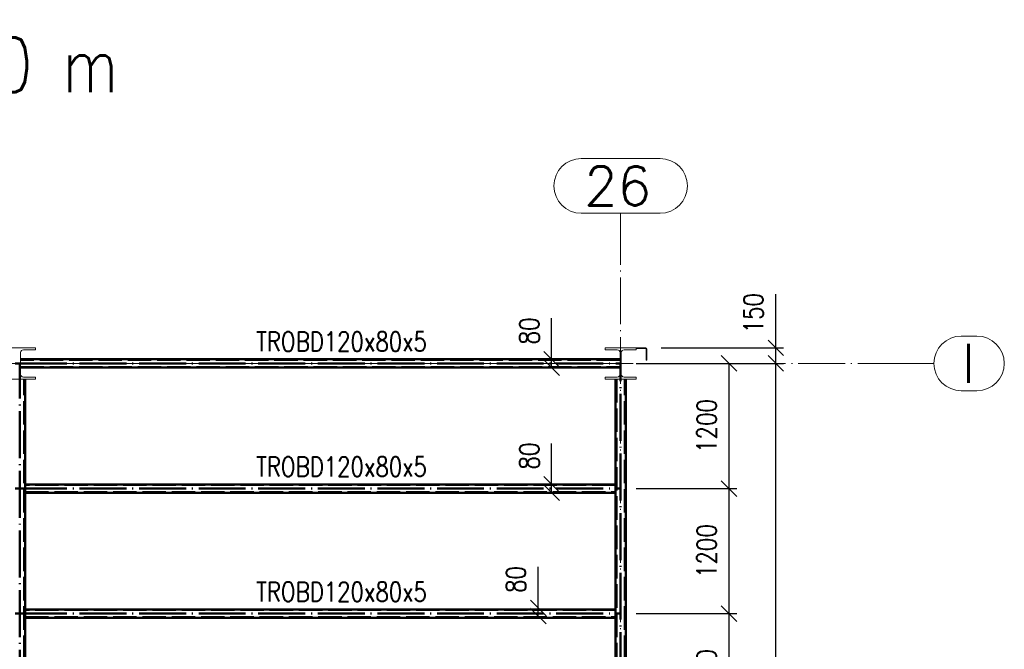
# Paper-space layout 'Layout1' of a CAD drawing. Extents: x -2 to 1380, y -36 to 422.
# Tile 30 of 65: x 818 to 944, y 117 to 198. Entities that reach past the tile are written whole.
import ezdxf

# ---------------------------------------------------------------- set-up
doc = ezdxf.new("R2010")
doc.units = 0
for name, pattern in [('ACAD_ISO02W100', [15, 12, -3]), ('ACAD_ISO04W100', [30.5, 24, -3, 0.5, -3]), ('HP_01_CER_B', [8, 5, -1, 1, -1])]:
    doc.linetypes.add(name, pattern=pattern)
doc.layers.get('0').update_dxf_attribs({"linetype": 'CONTINUOUS'})
doc.layers.get('DEFPOINTS').update_dxf_attribs({"color": 132, "linetype": 'CONTINUOUS'})
for name, color, linetype, lineweight in [('SS_1.ET-HALA_TaO-KCE_OPLASTENI', 9, 'CONTINUOUS', 13), ('SS_1.ET-HALA_TaO-PRISTAVBA-SLOUP', 9, 'CONTINUOUS', 13), ('SS_1.ET-HALA_TaO-RASTR', 7, 'HP_01_CER_B', 13), ('SS_2.ET-HALA_TaO-PRISTAVBA-VNITRNI_KCE', 190, 'CONTINUOUS', 50), ('SS_KOTY', 3, 'CONTINUOUS', 25), ('SS_NADPIS_7', 6, 'CONTINUOUS', 70), ('SS_POPIS_PROFILU', 13, 'CONTINUOUS', 25)]:
    doc.layers.add(name, color=color, linetype=linetype, lineweight=lineweight)
doc.styles.add('ROMANS', font='romans.shx', dxfattribs={"width": 0.8})
doc.styles.add('romans.shx', font='romans.shx', dxfattribs={"height": 5})
doc.dimstyles.new('A-1_(2.5)_75AS', dxfattribs={"dimtxt": 2.5, "dimasz": 2, "dimexe": 1, "dimexo": 2, "dimgap": 0, "dimtad": 0, "dimdec": 1, "dimlfac": 75, "dimrnd": 1, "dimtxsty": 'ROMANS', "dimblk1": 'OBLIQUE', "dimblk2": 'OBLIQUE', "dimsah": 1, "dimcen": 2, "dimclrd": 256, "dimclre": 256, "dimclrt": 256, "dimadec": 1, "dimazin": 2, "dimtfac": 0.714286, "dimtdec": 1, "dimtmove": 0, "dimatfit": 3, "dimldrblk": 'OPEN', "dimfxl": 1, "dimtvp": 1.142857, "dimtfill": 1, "dimtolj": 1, "dimlwd": -1, "dimlwe": -1, "dimarcsym": 0})

# ---------------------------------------------------------------- blocks, each defined once
blk = doc.blocks.new('_Oblique')
at = {"color": 0, "linetype": 'ByBlock', "lineweight": -2}
blk.add_line((-0.5, -0.5), (0.5, 0.5), dxfattribs=at)
blk = doc.blocks.new('*D128')
at = {"layer": 'DEFPOINTS', "color": 0, "transparency": 16777216}
for p in [(897.98, 155.71, -8719.59), (914.64, 155.71), (894.78, 153.71, -8722.13)]:
    blk.add_point(p, dxfattribs=at)
at = {"layer": 'SS_KOTY', "transparency": 16777216}
for p, q in [((914.64, 155.71), (914.64, 162.57)), ((899.98, 155.71), (915.64, 155.71)), ((914.64, 153.71), (914.64, 155.71)), ((896.78, 153.71), (915.64, 153.71))]:
    blk.add_line(p, q, dxfattribs=at)
at = {"layer": 'SS_KOTY', "transparency": 16777216, "xscale": 2, "yscale": 2, "zscale": 2}
for p, rotation in [((914.64, 155.71), 90), ((914.64, 153.71), 270)]:
    blk.add_blockref('_Oblique', p, dxfattribs=dict(at, rotation=rotation))
at = {"layer": 'SS_KOTY', "transparency": 16777216, "insert": (911.78, 160.14), "char_height": 2.5, "attachment_point": 5, "rotation": 90, "style": 'ROMANS', "bg_fill": 3, "box_fill_scale": 1.1, "bg_fill_color": 256, "bg_fill_true_color": 13158600, "bg_fill_transparency": 0}
blk.add_mtext('\\A1;150', dxfattribs=at)
blk = doc.blocks.new('_OPEN')
at = {"color": 0, "linetype": 'ByBlock'}
for p, q in [((-1, 0.167), (0, 0)), ((0, 0), (-1, -0.167)), ((0, 0), (-1, 0))]:
    blk.add_line(p, q, dxfattribs=at)
blk = doc.blocks.new('*D129')
at = {"layer": 'DEFPOINTS', "color": 0, "transparency": 16777216}
for p in [(894.78, 153.71, -8722.13), (894.78, 137.71, -8722.13), (908.64, 137.71)]:
    blk.add_point(p, dxfattribs=at)
at = {"layer": 'SS_KOTY', "transparency": 16777216}
for p, q in [((896.78, 153.71), (909.64, 153.71)), ((908.64, 153.71), (908.64, 137.71)), ((896.78, 137.71), (909.64, 137.71))]:
    blk.add_line(p, q, dxfattribs=at)
at = {"layer": 'SS_KOTY', "transparency": 16777216, "xscale": 2, "yscale": 2, "zscale": 2}
for p, rotation in [((908.64, 153.71), 90), ((908.64, 137.71), 270)]:
    blk.add_blockref('_Oblique', p, dxfattribs=dict(at, rotation=rotation))
at = {"layer": 'SS_KOTY', "transparency": 16777216, "insert": (905.78, 145.71), "char_height": 2.5, "attachment_point": 5, "rotation": 90, "style": 'ROMANS', "bg_fill": 3, "box_fill_scale": 1.1, "bg_fill_color": 256, "bg_fill_true_color": 13158600, "bg_fill_transparency": 0}
blk.add_mtext('\\A1;1200', dxfattribs=at)
blk = doc.blocks.new('*D130')
at = {"layer": 'DEFPOINTS', "color": 0, "transparency": 16777216}
for p in [(894.78, 137.71, -8722.13), (894.78, 121.71, -8722.13), (908.64, 121.71)]:
    blk.add_point(p, dxfattribs=at)
at = {"layer": 'SS_KOTY', "transparency": 16777216}
for p, q in [((896.78, 137.71), (909.64, 137.71)), ((908.64, 137.71), (908.64, 121.71)), ((896.78, 121.71), (909.64, 121.71))]:
    blk.add_line(p, q, dxfattribs=at)
at = {"layer": 'SS_KOTY', "transparency": 16777216, "xscale": 2, "yscale": 2, "zscale": 2}
for p, rotation in [((908.64, 137.71), 90), ((908.64, 121.71), 270)]:
    blk.add_blockref('_Oblique', p, dxfattribs=dict(at, rotation=rotation))
at = {"layer": 'SS_KOTY', "transparency": 16777216, "insert": (905.78, 129.71), "char_height": 2.5, "attachment_point": 5, "rotation": 90, "style": 'ROMANS', "bg_fill": 3, "box_fill_scale": 1.1, "bg_fill_color": 256, "bg_fill_true_color": 13158600, "bg_fill_transparency": 0}
blk.add_mtext('\\A1;1200', dxfattribs=at)
blk = doc.blocks.new('*D131')
at = {"layer": 'DEFPOINTS', "color": 0, "transparency": 16777216}
for p in [(894.78, 121.71, -8722.13), (894.78, 105.71, -8722.13), (908.64, 105.71)]:
    blk.add_point(p, dxfattribs=at)
at = {"layer": 'SS_KOTY', "transparency": 16777216}
for p, q in [((896.78, 121.71), (909.64, 121.71)), ((908.64, 121.71), (908.64, 105.71)), ((896.78, 105.71), (909.64, 105.71))]:
    blk.add_line(p, q, dxfattribs=at)
at = {"layer": 'SS_KOTY', "transparency": 16777216, "xscale": 2, "yscale": 2, "zscale": 2}
for p, rotation in [((908.64, 121.71), 90), ((908.64, 105.71), 270)]:
    blk.add_blockref('_Oblique', p, dxfattribs=dict(at, rotation=rotation))
at = {"layer": 'SS_KOTY', "transparency": 16777216, "insert": (905.78, 113.71), "char_height": 2.5, "attachment_point": 5, "rotation": 90, "style": 'ROMANS', "bg_fill": 3, "box_fill_scale": 1.1, "bg_fill_color": 256, "bg_fill_true_color": 13158600, "bg_fill_transparency": 0}
blk.add_mtext('\\A1;1200', dxfattribs=at)
blk = doc.blocks.new('*D138')
at = {"layer": 'DEFPOINTS', "color": 0, "transparency": 16777216}
for p in [(894.78, 153.71, -8722.13), (914.64, 153.71), (894.78, 52.31, -8719.59)]:
    blk.add_point(p, dxfattribs=at)
at = {"layer": 'SS_KOTY', "transparency": 16777216}
for p, q in [((896.78, 153.71), (915.64, 153.71)), ((914.64, 52.31), (914.64, 153.71)), ((896.78, 52.31), (915.64, 52.31))]:
    blk.add_line(p, q, dxfattribs=at)
at = {"layer": 'SS_KOTY', "transparency": 16777216, "xscale": 2, "yscale": 2, "zscale": 2}
for p, rotation in [((914.64, 153.71), 90), ((914.64, 52.31), 270)]:
    blk.add_blockref('_Oblique', p, dxfattribs=dict(at, rotation=rotation))
at = {"layer": 'SS_KOTY', "transparency": 16777216, "insert": (911.78, 103.01), "char_height": 2.5, "attachment_point": 5, "rotation": 90, "style": 'ROMANS', "bg_fill": 3, "box_fill_scale": 1.1, "bg_fill_color": 256, "bg_fill_true_color": 13158600, "bg_fill_transparency": 0}
blk.add_mtext('\\A1;7605', dxfattribs=at)
blk = doc.blocks.new('*D139')
at = {"layer": 'DEFPOINTS', "color": 0, "transparency": 16777216}
for p in [(885.95, 154.25), (894.71, 154.25, -8721.33), (894.71, 153.18, -8721.33)]:
    blk.add_point(p, dxfattribs=at)
at = {"layer": 'SS_KOTY', "transparency": 16777216}
for p, q in [((885.95, 154.25), (885.95, 159.49)), ((884.95, 154.25), (884.95, 154.25)), ((885.95, 153.18), (885.95, 154.25)), ((884.95, 153.18), (884.95, 153.18))]:
    blk.add_line(p, q, dxfattribs=at)
at = {"layer": 'SS_KOTY', "transparency": 16777216, "xscale": 2, "yscale": 2, "zscale": 2}
for p, rotation in [((885.95, 154.25), 90), ((885.95, 153.18), 270)]:
    blk.add_blockref('_Oblique', p, dxfattribs=dict(at, rotation=rotation))
at = {"layer": 'SS_KOTY', "transparency": 16777216, "insert": (883.09, 157.87), "char_height": 2.5, "attachment_point": 5, "rotation": 90, "style": 'ROMANS', "bg_fill": 3, "box_fill_scale": 1.1, "bg_fill_color": 256, "bg_fill_true_color": 13158600, "bg_fill_transparency": 0}
blk.add_mtext('\\A1;80', dxfattribs=at)
blk = doc.blocks.new('*D144')
at = {"layer": 'DEFPOINTS', "color": 0, "transparency": 16777216}
for p in [(884.23, 122.44), (892.96, 122.44, -8721.33), (892.96, 121.38, -8721.33)]:
    blk.add_point(p, dxfattribs=at)
at = {"layer": 'SS_KOTY', "transparency": 16777216}
for p, q in [((884.23, 122.44), (884.23, 127.68)), ((883.23, 122.44), (883.23, 122.44)), ((884.23, 121.38), (884.23, 122.44)), ((883.23, 121.38), (883.23, 121.38))]:
    blk.add_line(p, q, dxfattribs=at)
at = {"layer": 'SS_KOTY', "transparency": 16777216, "xscale": 2, "yscale": 2, "zscale": 2}
for p, rotation in [((884.23, 122.44), 90), ((884.23, 121.38), 270)]:
    blk.add_blockref('_Oblique', p, dxfattribs=dict(at, rotation=rotation))
at = {"layer": 'SS_KOTY', "transparency": 16777216, "insert": (881.37, 126.06), "char_height": 2.5, "attachment_point": 5, "rotation": 90, "style": 'ROMANS', "bg_fill": 3, "box_fill_scale": 1.1, "bg_fill_color": 256, "bg_fill_true_color": 13158600, "bg_fill_transparency": 0}
blk.add_mtext('\\A1;80', dxfattribs=at)
blk = doc.blocks.new('*D145')
at = {"layer": 'DEFPOINTS', "color": 0, "transparency": 16777216}
for p in [(885.95, 138.25), (894.69, 138.25, -8721.33), (894.69, 137.18, -8721.33)]:
    blk.add_point(p, dxfattribs=at)
at = {"layer": 'SS_KOTY', "transparency": 16777216}
for p, q in [((885.95, 138.25), (885.95, 143.49)), ((884.95, 138.25), (884.95, 138.25)), ((885.95, 137.18), (885.95, 138.25)), ((884.95, 137.18), (884.95, 137.18))]:
    blk.add_line(p, q, dxfattribs=at)
at = {"layer": 'SS_KOTY', "transparency": 16777216, "xscale": 2, "yscale": 2, "zscale": 2}
for p, rotation in [((885.95, 138.25), 90), ((885.95, 137.18), 270)]:
    blk.add_blockref('_Oblique', p, dxfattribs=dict(at, rotation=rotation))
at = {"layer": 'SS_KOTY', "transparency": 16777216, "insert": (883.09, 141.87), "char_height": 2.5, "attachment_point": 5, "rotation": 90, "style": 'ROMANS', "bg_fill": 3, "box_fill_scale": 1.1, "bg_fill_color": 256, "bg_fill_true_color": 13158600, "bg_fill_transparency": 0}
blk.add_mtext('\\A1;80', dxfattribs=at)

psp = doc.layouts.get("Layout1")

# ---------------------------------------------------------------- linework, layer by layer
at = {"layer": 'SS_1.ET-HALA_TaO-PRISTAVBA-SLOUP', "color": 5, "linetype": 'Continuous', "ltscale": 0.25}
for p, q in [((819.9152, 155.7139), (815.9152, 155.7139)), ((817.9885, 152.3273), (817.9885, 155.1006)), ((818.3486, 155.4606), (819.9152, 155.4606)), ((819.9152, 155.4606), (819.9152, 155.7139)), ((815.9152, 151.7139), (819.9152, 151.7139)), ((819.9152, 151.9673), (818.3486, 151.9673)), ((819.9152, 151.7139), (819.9152, 151.9673))]:
    psp.add_line(p, q, dxfattribs=at)
at = {"layer": 'SS_1.ET-HALA_TaO-PRISTAVBA-SLOUP', "color": 5, "linetype": 'Continuous', "ltscale": 0.25, "extrusion": (-6.737e-14, 2.79056e-14, -1)}
psp.add_arc((-818.3485, 155.1006), 0.36, 0, 90, dxfattribs=at)
at = {"layer": 'SS_1.ET-HALA_TaO-PRISTAVBA-SLOUP', "color": 5, "linetype": 'Continuous', "ltscale": 0.25, "extrusion": (0, 0, -1)}
psp.add_arc((-818.3485, 152.3273), 0.36, 270, 0, dxfattribs=at)
at = {"layer": 'SS_1.ET-HALA_TaO-RASTR', "linetype": 'Continuous', "ltscale": 0.25}
for p, q in [((899.8295, 179.9228), (889.7343, 179.9228)), ((889.7343, 172.9228), (899.8295, 172.9228)), ((940.3754, 157.2139), (938.3754, 157.2139)), ((938.3754, 150.2139), (940.3754, 150.2139))]:
    psp.add_line(p, q, dxfattribs=at)
at = {"layer": 'SS_1.ET-HALA_TaO-RASTR', "linetype": 'ACAD_ISO04W100', "ltscale": 0.25}
for p, q in [((894.7819, 167.9228), (894.7819, 172.9228)), ((894.7819, 167.9238), (894.7819, 167.9228)), ((929.8754, 153.7139), (934.8754, 153.7139))]:
    psp.add_line(p, q, dxfattribs=at)
at = {"layer": 'SS_1.ET-HALA_TaO-RASTR', "linetype": 'Continuous', "ltscale": 0.25}
for centre, start, end in [((889.7343, 176.4228), 90, 270), ((899.8295, 176.4228), 270, 90), ((938.3754, 153.7139), 90, 270), ((940.3754, 153.7139), 270, 90)]:
    psp.add_arc(centre, 3.5, start, end, dxfattribs=at)
at = {"layer": 'SS_2.ET-HALA_TaO-PRISTAVBA-VNITRNI_KCE', "color": 7, "linetype": 'ACAD_ISO04W100', "ltscale": 0.25}
for p, q in [((741.0486, 153.7139), (817.9152, 153.7139)), ((817.9152, 57.7139), (817.9152, 153.7139)), ((741.0486, 137.7139), (817.9152, 137.7139)), ((741.0486, 121.7139), (817.9152, 121.7139))]:
    psp.add_line(p, q, dxfattribs=at)
at = {"layer": 'SS_2.ET-HALA_TaO-PRISTAVBA-VNITRNI_KCE', "color": 3, "linetype": 'ACAD_ISO02W100', "ltscale": 0.25}
psp.add_line((818.4486, 59.6473), (818.4486, 151.7139), dxfattribs=at)
at = {"layer": 'SS_2.ET-HALA_TaO-PRISTAVBA-VNITRNI_KCE', "color": 1, "linetype": 'Continuous', "ltscale": 0.25}
for p, q in [((818.5819, 59.6473), (818.5819, 151.7139)), ((894.1152, 122.2473), (894.1152, 121.1806)), ((894.1152, 121.1806), (894.1152, 106.2473))]:
    psp.add_line(p, q, dxfattribs=at)

# ---------------------------------------------------------------- texts
at = {"layer": 'SS_1.ET-HALA_TaO-RASTR', "color": 7, "style": 'romans.shx'}
for s, p in [('26', (890.1002, 173.9228)), ('I', (938.4326, 151.2139))]:
    psp.add_text(s, height=5, dxfattribs=at).set_placement(p)
at = {"layer": 'SS_NADPIS_7', "color": 6, "style": 'romans.shx', "width": 0.8}
psp.add_text('ÚROVEŇ +8.900 m', height=7, dxfattribs=at).set_placement((758.0644, 188.4315))
at = {"layer": 'SS_POPIS_PROFILU', "color": 13, "style": 'romans.shx', "width": 0.8}
for p in [(848.1362, 155.2683), (848.1343, 139.2473), (848.1343, 123.2473)]:
    psp.add_text('TROBD120x80x5', height=2.5, dxfattribs=at).set_placement(p)

# ---------------------------------------------------------------- dimensions: what is measured, and where the dimension line sits
at = {"layer": 'SS_KOTY'}
dim = psp.add_linear_dim(base=(914.6379, 155.7139), p1=(894.7819, 153.7139, -8722.1273), p2=(897.9819, 155.7139, -8719.594), angle=90, dimstyle='A-1_(2.5)_75AS', dxfattribs=at)
dim.commit()
dim.dimension.update_dxf_attribs({"geometry": '*D128', "text_midpoint": (911.7807, 160.1425)})
dim = psp.add_linear_dim(base=(884.2252, 122.4431, 8722.1273), p1=(892.9606, 121.3764, 0.8), p2=(892.9606, 122.4431, 0.8), angle=90, dimstyle='A-1_(2.5)_75AS', override={"dimfxlon": 1}, dxfattribs=at)
dim.commit()
dim.dimension.update_dxf_attribs({"geometry": '*D144', "text_midpoint": (881.3681, 126.0622, 8722.1273)})

# ---------------------------------------------------------------- next in the draw order: linework, layer by layer
at = {"layer": 'SS_1.ET-HALA_TaO-KCE_OPLASTENI', "color": 5, "linetype": 'Continuous', "ltscale": 0.25}
for p, q in [((897.9819, 155.7139), (896.7819, 155.7139)), ((896.7819, 155.6339), (896.7819, 155.7139)), ((896.7819, 155.6339), (897.9819, 155.6339))]:
    psp.add_line(p, q, dxfattribs=at)
psp.add_arc((897.9819, 155.5806), 0.1333, 0, 90, dxfattribs=at)
at = {"layer": 'SS_1.ET-HALA_TaO-KCE_OPLASTENI', "color": 5, "linetype": 'Continuous', "ltscale": 0.25, "extrusion": (0, 0, -1)}
psp.add_arc((-897.9819, 155.5806), 0.0533, 90, 180, dxfattribs=at)
at = {"layer": 'SS_1.ET-HALA_TaO-PRISTAVBA-SLOUP', "color": 5, "linetype": 'Continuous', "ltscale": 0.25}
psp.add_line((896.7819, 155.4606), (896.7819, 155.6339), dxfattribs=at)
at = {"layer": 'SS_2.ET-HALA_TaO-PRISTAVBA-VNITRNI_KCE', "color": 1, "linetype": 'Continuous', "ltscale": 0.25}
for p, q in [((894.1152, 122.2473), (818.5819, 122.2473)), ((818.5819, 121.1806), (894.1152, 121.1806))]:
    psp.add_line(p, q, dxfattribs=at)
at = {"layer": 'SS_2.ET-HALA_TaO-PRISTAVBA-VNITRNI_KCE', "color": 3, "linetype": 'ACAD_ISO02W100', "ltscale": 0.25}
for p, q in [((894.1152, 122.1806), (818.5819, 122.1806)), ((818.5819, 121.2473), (894.1152, 121.2473))]:
    psp.add_line(p, q, dxfattribs=at)

# ---------------------------------------------------------------- next in the draw order: dimensions: what is measured, and where the dimension line sits
at = {"layer": 'SS_KOTY'}
dim = psp.add_linear_dim(base=(908.6379, 137.7139), p1=(894.7819, 153.7139, -8722.1273), p2=(894.7819, 137.7139, -8722.1273), angle=90, dimstyle='A-1_(2.5)_75AS', override={"dimtmove": 1}, dxfattribs=at)
dim.commit()
dim.dimension.update_dxf_attribs({"geometry": '*D129', "text_midpoint": (905.7807, 145.7139)})

# ---------------------------------------------------------------- next in the draw order: dimensions: what is measured, and where the dimension line sits
dim = psp.add_linear_dim(base=(908.6379, 121.7139), p1=(894.7819, 137.7139, -8722.1273), p2=(894.7819, 121.7139, -8722.1273), angle=90, dimstyle='A-1_(2.5)_75AS', override={"dimtmove": 1}, dxfattribs=at)
dim.commit()
dim.dimension.update_dxf_attribs({"geometry": '*D130', "text_midpoint": (905.7807, 129.7139)})

# ---------------------------------------------------------------- next in the draw order: dimensions: what is measured, and where the dimension line sits
dim = psp.add_linear_dim(base=(908.6379, 105.7139), p1=(894.7819, 121.7139, -8722.1273), p2=(894.7819, 105.7139, -8722.1273), angle=90, dimstyle='A-1_(2.5)_75AS', override={"dimtmove": 1}, dxfattribs=at)
dim.commit()
dim.dimension.update_dxf_attribs({"geometry": '*D131', "text_midpoint": (905.7807, 113.7139)})

# ---------------------------------------------------------------- next in the draw order: dimensions: what is measured, and where the dimension line sits
dim = psp.add_linear_dim(base=(914.6379, 153.7139), p1=(894.7819, 52.3139, -8719.594), p2=(894.7819, 153.7139, -8722.1273), angle=90, dimstyle='A-1_(2.5)_75AS', dxfattribs=at)
dim.commit()
dim.dimension.update_dxf_attribs({"geometry": '*D138', "text_midpoint": (911.7807, 103.0139)})

# ---------------------------------------------------------------- next in the draw order: linework, layer by layer
at = {"layer": 'SS_1.ET-HALA_TaO-KCE_OPLASTENI', "color": 5, "linetype": 'Continuous', "ltscale": 0.25}
for p, q in [((898.0352, 154.1139), (898.0352, 155.5806)), ((898.1152, 154.1139), (898.1152, 155.5806)), ((898.0352, 154.1139), (898.1152, 154.1139))]:
    psp.add_line(p, q, dxfattribs=at)
at = {"layer": 'SS_1.ET-HALA_TaO-PRISTAVBA-SLOUP', "color": 5, "linetype": 'Continuous', "ltscale": 0.25}
psp.add_line((896.7819, 151.7139), (896.7819, 151.9673), dxfattribs=at)
at = {"layer": 'SS_1.ET-HALA_TaO-RASTR', "linetype": 'ACAD_ISO04W100', "ltscale": 0.25}
psp.add_line((909.8764, 153.7139), (929.8754, 153.7139), dxfattribs=at)
at = {"layer": 'SS_2.ET-HALA_TaO-PRISTAVBA-VNITRNI_KCE', "color": 1, "linetype": 'Continuous', "ltscale": 0.25}
psp.add_line((895.4485, 59.6473), (895.4485, 151.7139), dxfattribs=at)
at = {"layer": 'SS_2.ET-HALA_TaO-PRISTAVBA-VNITRNI_KCE', "color": 7, "linetype": 'ACAD_ISO04W100', "ltscale": 0.25}
psp.add_line((817.9152, 121.7139), (894.7819, 121.7139), dxfattribs=at)

# ---------------------------------------------------------------- next in the draw order: dimensions: what is measured, and where the dimension line sits
at = {"layer": 'SS_KOTY'}
for base, p1, p2, picture, middle in [((885.9498, 154.2473), (894.7085, 153.1806, -8721.3273), (894.7085, 154.2473, -8721.3273), '*D139', (883.0927, 157.8663)), ((885.9498, 138.2473), (894.6852, 137.1806, -8721.3273), (894.6852, 138.2473, -8721.3273), '*D145', (883.0927, 141.8663))]:
    dim = psp.add_linear_dim(base=base, p1=p1, p2=p2, angle=90, dimstyle='A-1_(2.5)_75AS', override={"dimfxlon": 1}, dxfattribs=at)
    dim.commit()
    dim.dimension.update_dxf_attribs({"geometry": picture, "text_midpoint": middle})

# ---------------------------------------------------------------- next in the draw order: linework, layer by layer
at = {"layer": 'SS_1.ET-HALA_TaO-PRISTAVBA-SLOUP', "color": 5, "linetype": 'Continuous', "ltscale": 0.25}
for p, q in [((896.7819, 155.7139), (892.7819, 155.7139)), ((892.7819, 155.7139), (892.7819, 155.4606)), ((892.7819, 155.4606), (894.3485, 155.4606)), ((894.7085, 155.1006), (894.7085, 152.3273)), ((894.8552, 152.3273), (894.8552, 155.1006)), ((895.2152, 155.4606), (896.7819, 155.4606)), ((894.3485, 151.9673), (892.7819, 151.9673)), ((892.7819, 151.9673), (892.7819, 151.7139)), ((892.7819, 151.7139), (896.7819, 151.7139)), ((896.7819, 151.9673), (895.2152, 151.9673))]:
    psp.add_line(p, q, dxfattribs=at)
at = {"layer": 'SS_1.ET-HALA_TaO-PRISTAVBA-SLOUP', "color": 5, "linetype": 'Continuous', "ltscale": 0.25, "extrusion": (0, 0, -1)}
for centre, start, end in [((-894.3485, 155.1006), 90, 180), ((-895.2152, 155.1006), 0, 90)]:
    psp.add_arc(centre, 0.36, start, end, dxfattribs=at)
at = {"layer": 'SS_1.ET-HALA_TaO-PRISTAVBA-SLOUP', "color": 5, "linetype": 'Continuous', "ltscale": 0.25, "extrusion": (-2.79056e-14, 6.737e-14, -1)}
psp.add_arc((-894.3485, 152.3273), 0.36, 180, 270, dxfattribs=at)
at = {"layer": 'SS_1.ET-HALA_TaO-PRISTAVBA-SLOUP', "color": 5, "linetype": 'Continuous', "ltscale": 0.25, "extrusion": (6.737e-14, 2.79056e-14, -1)}
psp.add_arc((-895.2152, 152.3273), 0.36, 270, 0, dxfattribs=at)
at = {"layer": 'SS_1.ET-HALA_TaO-RASTR', "linetype": 'ACAD_ISO04W100', "ltscale": 0.25}
for p, q in [((894.7819, 6.2188), (894.7819, 167.9238)), ((646.3728, 153.7139), (909.8764, 153.7139))]:
    psp.add_line(p, q, dxfattribs=at)
at = {"layer": 'SS_2.ET-HALA_TaO-PRISTAVBA-VNITRNI_KCE', "color": 1, "linetype": 'Continuous', "ltscale": 0.25}
for p, q in [((894.7085, 154.2473), (817.9886, 154.2473)), ((817.9886, 153.1806), (894.7085, 153.1806)), ((894.1152, 151.7139), (894.1152, 138.2473)), ((894.1152, 138.2473), (818.5819, 138.2473)), ((894.1152, 138.2473), (894.1152, 137.1806)), ((818.5819, 137.1806), (894.1152, 137.1806)), ((894.1152, 137.1806), (894.1152, 122.2473))]:
    psp.add_line(p, q, dxfattribs=at)
at = {"layer": 'SS_2.ET-HALA_TaO-PRISTAVBA-VNITRNI_KCE', "color": 3, "linetype": 'ACAD_ISO02W100', "ltscale": 0.25}
for p, q in [((894.7085, 154.1806), (817.9886, 154.1806)), ((817.9886, 153.2473), (894.7085, 153.2473)), ((894.2485, 151.7139), (894.2485, 59.6473)), ((895.3152, 59.6473), (895.3152, 151.7139)), ((894.1152, 138.1806), (818.5819, 138.1806)), ((818.5819, 137.2473), (894.1152, 137.2473))]:
    psp.add_line(p, q, dxfattribs=at)
at = {"layer": 'SS_2.ET-HALA_TaO-PRISTAVBA-VNITRNI_KCE', "color": 7, "linetype": 'ACAD_ISO04W100', "ltscale": 0.25}
for p, q in [((817.9152, 153.7139), (894.7819, 153.7139)), ((894.7819, 52.3139), (894.7819, 153.7139)), ((817.9152, 137.7139), (894.7819, 137.7139))]:
    psp.add_line(p, q, dxfattribs=at)

doc.saveas('drawing.dxf')
